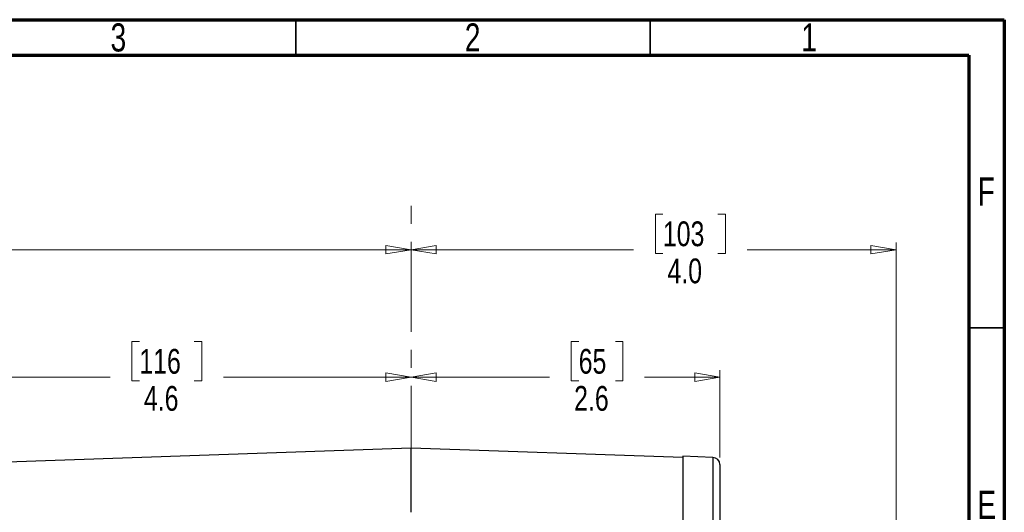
# Model space of a CAD drawing. Header units: inches. Extents: x 0.6 to 16.3, y 0.2 to 11.5.
# Tile 18 of 18: x 10.9 to 16.3, y 8.8 to 11.5. Entities that reach past the tile are written whole.
import ezdxf

# ---------------------------------------------------------------- set-up
doc = ezdxf.new("R2010")
doc.units = ezdxf.units.IN
doc.header["$MEASUREMENT"] = 0
doc.linetypes.add('CENTERX2', pattern=[0.8, 0.5, -0.1, 0.1, -0.1])
doc.styles.add('SLDTEXTSTYLE0', font='TXT', dxfattribs={"width": 0.75})
doc.dimstyles.new('SLDDIMSTYLE1', dxfattribs={"dimtxt": 0.137795, "dimasz": 0.14, "dimexe": 0, "dimexo": 0.0625, "dimgap": 0.034449, "dimtad": 0, "dimdec": 1, "dimlfac": 1.5, "dimrnd": 1e-09, "dimzin": 12, "dimdsep": 46, "dimtxsty": 'SLDTEXTSTYLE0', "dimblk1": 'CLOSED', "dimblk2": 'CLOSED', "dimsah": 1, "dimcen": 0.09, "dimadec": 0, "dimazin": 3, "dimtfac": 1, "dimtofl": 0, "dimtmove": 0, "dimatfit": 3, "dimldrblk": 'CLOSED', "dimfxl": 0, "dimfrac": 2, "dimtolj": 1, "dimtzin": 12, "dimarcsym": 0})
doc.dimstyles.new('SLDDIMSTYLE3', dxfattribs={"dimtxt": 0.137795, "dimasz": 0.14, "dimexe": 0, "dimexo": 0.0625, "dimgap": 0.034449, "dimtad": 0, "dimdec": 1, "dimlfac": 1.5, "dimrnd": 1e-09, "dimzin": 12, "dimdsep": 46, "dimtxsty": 'SLDTEXTSTYLE0', "dimblk1": 'CLOSED', "dimblk2": 'CLOSED', "dimsah": 1, "dimcen": 0.09, "dimadec": 0, "dimazin": 3, "dimtfac": 1, "dimtdec": 1, "dimtofl": 0, "dimtmove": 0, "dimatfit": 3, "dimldrblk": 'CLOSED', "dimfxl": 0, "dimfrac": 2, "dimtolj": 1, "dimtzin": 12, "dimarcsym": 0})
doc.dimstyles.new('SLDDIMSTYLE4', dxfattribs={"dimtxt": 0.137795, "dimasz": 0.14, "dimexe": 0, "dimexo": 0.0625, "dimgap": 0.034449, "dimtad": 0, "dimdec": 1, "dimlfac": 1.5, "dimrnd": 1e-09, "dimzin": 4, "dimdsep": 46, "dimtxsty": 'SLDTEXTSTYLE0', "dimblk1": 'CLOSED', "dimblk2": 'CLOSED', "dimsah": 1, "dimcen": 0.09, "dimadec": 0, "dimazin": 1, "dimtfac": 1, "dimtdec": 1, "dimtofl": 0, "dimtmove": 0, "dimatfit": 3, "dimldrblk": 'CLOSED', "dimfxl": 0, "dimfrac": 2, "dimtolj": 1, "dimtzin": 12, "dimarcsym": 0})

# ---------------------------------------------------------------- blocks, each defined once
blk = doc.blocks.new('_Closed')
at = {"color": 0, "linetype": 'ByBlock', "lineweight": -2}
for p, q in [((-1, 0.166667), (0, 0)), ((-1, 0.166667), (-1, -0.166667)), ((0, 0), (-1, -0.166667)), ((0, 0), (-1, 0))]:
    blk.add_line(p, q, dxfattribs=at)
blk = doc.blocks.new('_D_7')
at = {"color": 7, "linetype": 'Continuous', "lineweight": 0}
for p, q in [((13.9736, 9.7072), (13.9317, 9.7072)), ((13.9317, 9.7072), (13.9317, 9.4884)), ((14.1773, 9.7072), (14.2193, 9.7072)), ((14.2193, 9.7072), (14.2193, 9.4884)), ((14.7581, 9.0624), (14.7581, 9.5481)), ((13.0418, 9.5087), (13.8109, 9.5087)), ((13.9317, 9.4884), (13.9736, 9.4884)), ((14.2193, 9.4884), (14.1773, 9.4884)), ((14.7581, 9.5087), (14.3401, 9.5087))]:
    blk.add_line(p, q, dxfattribs=at)
at = {"color": 7, "linetype": 'Continuous', "lineweight": 18, "xscale": 0.14, "yscale": 0.14, "rotation": 180.0000000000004}
blk.add_blockref('_Closed', (13.0418, 9.5087), dxfattribs=at)
at = {"color": 7, "linetype": 'Continuous', "lineweight": 18, "xscale": 0.14, "yscale": 0.14}
blk.add_blockref('_Closed', (14.7581, 9.5087), dxfattribs=at)
at = {"color": 7, "linetype": 'Continuous', "lineweight": 18, "char_height": 0.1378, "attachment_point": 1, "style": 'SLDTEXTSTYLE0'}
for s, insert in [('65', (13.9736, 9.666)), ('2.6', (13.9482, 9.4599))]:
    blk.add_mtext(s, dxfattribs=dict(at, insert=insert))
blk = doc.blocks.new('_D_8')
at = {"color": 7, "linetype": 'Continuous', "lineweight": 0}
for p, q in [((14.4414, 10.4158), (14.3995, 10.4158)), ((14.3995, 10.4158), (14.3995, 10.1971)), ((14.7469, 10.4158), (14.7889, 10.4158)), ((14.7889, 10.4158), (14.7889, 10.1971)), ((15.7368, 7.5051), (15.7368, 10.2567)), ((13.0418, 10.2174), (14.2787, 10.2174)), ((14.3995, 10.1971), (14.4414, 10.1971)), ((14.7889, 10.1971), (14.7469, 10.1971)), ((15.7368, 10.2174), (14.9097, 10.2174))]:
    blk.add_line(p, q, dxfattribs=at)
at = {"color": 7, "linetype": 'Continuous', "lineweight": 18, "xscale": 0.14, "yscale": 0.14, "rotation": 180.0000000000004}
blk.add_blockref('_Closed', (13.0418, 10.2174), dxfattribs=at)
at = {"color": 7, "linetype": 'Continuous', "lineweight": 18, "xscale": 0.14, "yscale": 0.14}
blk.add_blockref('_Closed', (15.7368, 10.2174), dxfattribs=at)
at = {"color": 7, "linetype": 'Continuous', "lineweight": 18, "char_height": 0.1378, "attachment_point": 1, "style": 'SLDTEXTSTYLE0'}
for s, insert in [('103', (14.4414, 10.3747)), ('4.0', (14.4669, 10.1685))]:
    blk.add_mtext(s, dxfattribs=dict(at, insert=insert))
blk = doc.blocks.new('_D_9')
at = {"color": 7, "linetype": 'Continuous', "lineweight": 0}
for p, q in [((11.5322, 9.7072), (11.4902, 9.7072)), ((11.4902, 9.7072), (11.4902, 9.4884)), ((11.8377, 9.7072), (11.8797, 9.7072)), ((11.8797, 9.7072), (11.8797, 9.4884)), ((9.9964, 8.8867), (9.9964, 9.5481)), ((9.9964, 9.5087), (11.3694, 9.5087)), ((11.4902, 9.4884), (11.5322, 9.4884)), ((11.8797, 9.4884), (11.8377, 9.4884)), ((13.0418, 9.5087), (12.0005, 9.5087))]:
    blk.add_line(p, q, dxfattribs=at)
at = {"color": 7, "linetype": 'Continuous', "lineweight": 18, "xscale": 0.14, "yscale": 0.14, "rotation": 180.0000000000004}
blk.add_blockref('_Closed', (9.9964, 9.5087), dxfattribs=at)
at = {"color": 7, "linetype": 'Continuous', "lineweight": 18, "xscale": 0.14, "yscale": 0.14}
blk.add_blockref('_Closed', (13.0418, 9.5087), dxfattribs=at)
at = {"color": 7, "linetype": 'Continuous', "lineweight": 18, "char_height": 0.1378, "attachment_point": 1, "style": 'SLDTEXTSTYLE0'}
for s, insert in [('116', (11.5322, 9.666)), ('4.6', (11.5577, 9.4599))]:
    blk.add_mtext(s, dxfattribs=dict(at, insert=insert))
blk = doc.blocks.new('_D_10')
at = {"color": 7, "linetype": 'Continuous', "lineweight": 0}
for p, q in [((9.382, 10.4158), (9.34, 10.4158)), ((9.34, 10.4158), (9.34, 10.1971)), ((9.6875, 10.4158), (9.7294, 10.4158)), ((9.7294, 10.4158), (9.7294, 10.1971)), ((8.2164, 8.8867), (8.2164, 10.2567)), ((8.2164, 10.2174), (9.2192, 10.2174)), ((9.34, 10.1971), (9.382, 10.1971)), ((9.7294, 10.1971), (9.6875, 10.1971)), ((13.0418, 10.2174), (9.8502, 10.2174))]:
    blk.add_line(p, q, dxfattribs=at)
at = {"color": 7, "linetype": 'Continuous', "lineweight": 18, "xscale": 0.14, "yscale": 0.14, "rotation": 180.0000000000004}
blk.add_blockref('_Closed', (8.2164, 10.2174), dxfattribs=at)
at = {"color": 7, "linetype": 'Continuous', "lineweight": 18, "xscale": 0.14, "yscale": 0.14}
blk.add_blockref('_Closed', (13.0418, 10.2174), dxfattribs=at)
at = {"color": 7, "linetype": 'Continuous', "lineweight": 18, "char_height": 0.1378, "attachment_point": 1, "style": 'SLDTEXTSTYLE0'}
for s, insert in [('184', (9.382, 10.3747)), ('7.2', (9.4075, 10.1685))]:
    blk.add_mtext(s, dxfattribs=dict(at, insert=insert))

msp = doc.modelspace()

# ---------------------------------------------------------------- linework, layer by layer
at = {"color": 7, "linetype": 'Continuous', "lineweight": 70}
for p, q in [((0.5906, 11.4961), (16.3386, 11.4961)), ((16.3386, 11.4961), (16.3386, 0.1969)), ((0.7874, 11.2992), (16.1417, 11.2992)), ((16.1417, 11.2992), (16.1417, 0.3937))]:
    msp.add_line(p, q, dxfattribs=at)
at = {"color": 7, "linetype": 'Continuous', "lineweight": 35}
for p, q in [((12.4016, 11.2992), (12.4016, 11.4961)), ((14.3701, 11.2992), (14.3701, 11.4961)), ((16.1417, 9.7835), (16.3386, 9.7835))]:
    msp.add_line(p, q, dxfattribs=at)
at = {"color": 7, "linetype": 'CENTERX2', "lineweight": 18}
msp.add_line((13.0418, 3.361), (13.0418, 10.5416), dxfattribs=at)
at = {"color": 7, "linetype": 'Continuous', "lineweight": 25}
for p, q in [((13.0418, 9.115), (10.6807, 9.0325)), ((14.5514, 9.0623), (13.0418, 9.115)), ((13.0418, 8.7576), (13.0418, 9.115)), ((14.7195, 9.063), (14.5514, 9.0689)), ((14.5514, 9.0689), (14.5514, 8.7106))]:
    msp.add_line(p, q, dxfattribs=at)
at = {"color": 8, "linetype": 'Continuous', "lineweight": 25}
msp.add_line((14.7195, 9.063), (14.7195, 8.7047), dxfattribs=at)
at = {"color": 7, "linetype": 'Continuous', "lineweight": 25}
msp.add_arc((14.7181, 9.023), 0.04, 0, 88, dxfattribs=at)
msp.add_open_spline([(14.7581, 9.023), (14.7581, 9.021), (14.7581, 9.0169), (14.7581, 8.984), (14.7581, 8.9327), (14.7581, 8.8624), (14.7581, 8.7769), (14.7581, 8.7067), (14.7581, 8.6718)], degree=3, knots=[0, 0, 0, 0, 0.171594, 0.342271, 0.511803, 0.677325, 0.840122, 1, 1, 1, 1], dxfattribs=at)

# ---------------------------------------------------------------- texts
at = {"color": 7, "linetype": 'Continuous', "lineweight": 0, "char_height": 0.1562, "attachment_point": 2, "style": 'SLDTEXTSTYLE0'}
for s, insert in [('3', (11.4157, 11.4755)), ('2', (13.3843, 11.4755)), ('1', (15.2543, 11.4755)), ('F', (16.2385, 10.6192)), ('E', (16.2405, 8.8771))]:
    msp.add_mtext(s, dxfattribs=dict(at, insert=insert))

# ---------------------------------------------------------------- dimensions: what is measured, and where the dimension line sits
at = {"color": 7, "linetype": 'Continuous', "lineweight": 18}
for base, p2, dimstyle, picture, middle in [((8.2164, 10.2174), (8.2164, 8.8473), 'SLDDIMSTYLE1', '_D_10', (9.5347, 10.2174)), ((9.9964, 9.5087), (9.9964, 8.8473), 'SLDDIMSTYLE3', '_D_9', (11.685, 9.5087)), ((14.7581, 9.5087), (14.7581, 9.023), 'SLDDIMSTYLE3', '_D_7', (14.0755, 9.5087)), ((15.7368, 10.2174), (15.7368, 7.4658), 'SLDDIMSTYLE4', '_D_8', (14.5942, 10.2174))]:
    dim = msp.add_linear_dim(base=base, p1=(13.0418, 10.5416), p2=p2, dimstyle=dimstyle, dxfattribs=at)
    dim.commit()
    dim.dimension.update_dxf_attribs({"geometry": picture, "text_midpoint": middle, "dimtype": 160})

doc.saveas('drawing.dxf')
